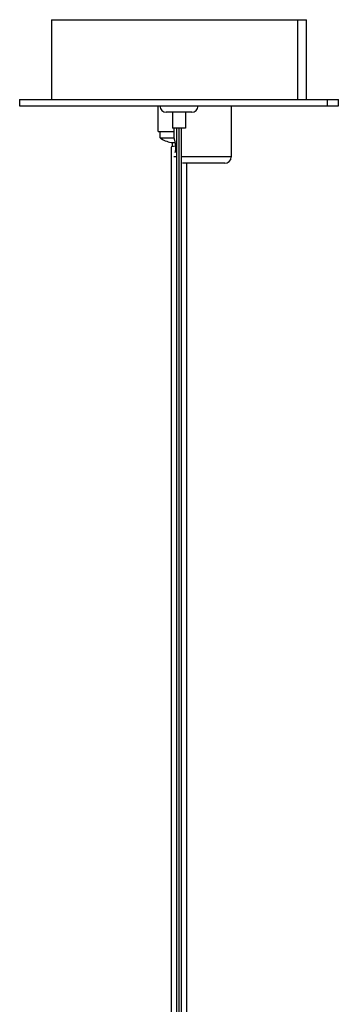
# Model space of a CAD drawing. Header units: millimetres. Extents: x -50 to 50, y -105 to 512.
# Tile 4 of 4: x -50 to 50, y 203 to 512. Entities that reach past the tile are written whole.
import ezdxf

# ---------------------------------------------------------------- set-up
doc = ezdxf.new("R2010")
doc.units = ezdxf.units.MM

msp = doc.modelspace()

# ---------------------------------------------------------------- linework, layer by layer
at = {"color": 7, "linetype": 'Continuous', "lineweight": 25}
for p, q in [((-40, 511.92), (-40, 486.92)), ((-40, 511.92), (40, 511.92)), ((37.18, 511.92), (37.18, 486.92)), ((40, 486.92), (40, 511.92)), ((-50, 486.92), (-50, 484.92)), ((-50, 486.92), (50, 486.92)), ((-50, 484.92), (50, 484.92)), ((-6.5, 476.92), (-6.5, 484.92)), ((16.38, 484.92), (16.38, 468.92)), ((46.47, 486.92), (46.47, 484.92)), ((50, 484.92), (50, 486.92)), ((4, 482.92), (-4, 482.92)), ((-2, 482.92), (-2, 477.92)), ((2, 482.92), (2, 477.92)), ((-6.5, 476.92), (-1.62, 476.92)), ((-5.95, 474.92), (-5.95, 476.92)), ((2, 477.92), (-2, 477.92)), ((-1.62, 477.92), (-1.62, 474.92)), ((-0.75, 477.92), (-0.75, 85)), ((0.75, 85), (0.75, 477.92)), ((-5.95, 474.92), (-1.64, 474.92)), ((-2.5, 473.42), (-1.28, 473.42)), ((-2, 472.15), (-2, 473.42)), ((-1.12, 472.25), (-1.13, 472.51)), ((14.38, 466.92), (1.07, 466.92))]:
    msp.add_line(p, q, dxfattribs=at)
at = {"color": 8, "linetype": 'Continuous', "lineweight": 25}
for p, q in [((0, 85), (0, 477.92)), ((-0.75, 468.92), (-1.62, 468.92)), ((16.38, 468.92), (0.75, 468.92))]:
    msp.add_line(p, q, dxfattribs=at)
at = {"color": 7, "linetype": 'Continuous', "lineweight": 25, "flags": 128}
msp.add_lwpolyline([(-1.13, 472.26), (-1.77, 472.19), (-2.31, 472.06), (-2.5, 471.92), (-2.5, 471.92)], dxfattribs=at)
at = {"color": 7, "linetype": 'Continuous', "lineweight": 25}
for centre, radius, start, end in [((-4, 484.92), 2, 180, 270), ((4, 484.92), 2, 270, 360), ((-0.1, 483.66), 10.52, 236.2012, 256.8016), ((14.38, 468.92), 2, 270, 0)]:
    msp.add_arc(centre, radius, start, end, dxfattribs=at)
for points, knots in [([(-1.62, 474.92), (-1.62, 474.92), (-1.62, 474.92), (-1.62, 474.91), (-1.61, 474.89), (-1.6, 474.85), (-1.58, 474.79), (-1.54, 474.66), (-1.47, 474.43), (-1.37, 474.05), (-1.27, 473.6), (-1.19, 473.17), (-1.15, 472.8), (-1.13, 472.51), (-1.11, 472.22), (-1.11, 472.02), (-1.11, 471.92)], [0, 0, 0, 0, 0.031297, 0.06254, 0.093806, 0.125172, 0.187493, 0.250027, 0.375295, 0.500005, 0.624989, 0.749992, 0.812502, 0.874668, 0.937376, 1, 1, 1, 1]), ([(-2.5, 471.92), (-2.5, 469.52), (-2.5, 465.04), (-2.5, 458.81), (-2.5, 453.56), (-2.5, 449.25), (-2.5, 445.58), (-2.5, 437.94), (-2.5, 421.68), (-2.5, 397.76), (-2.5, 370.48), (-2.5, 342.55), (-2.5, 312.94), (-2.5, 281.68), (-2.5, 247.58), (-2.5, 210.67), (-2.5, 170.96), (-2.5, 129.07), (-2.5, 100.42), (-2.5, 85)], [0, 0, 0, 0, 0.01879, 0.035009, 0.048666, 0.05977, 0.06862, 0.077227, 0.119275, 0.195127, 0.262853, 0.330582, 0.411212, 0.491844, 0.572477, 0.675103, 0.777731, 0.88036, 1, 1, 1, 1]), ([(-1.11, 471.92), (-1.11, 471.72), (-1.12, 471.33), (-1.18, 470.72), (-1.25, 470.38), (-1.29, 470.2)], [0, 0, 0, 0, 0.3146518, 0.6310668, 1, 1, 1, 1]), ([(2.5, 85), (2.5, 90.3), (2.5, 113.07), (2.5, 151.42), (2.5, 200.08), (2.5, 241.24), (2.5, 276.75), (2.5, 306.59), (2.5, 336.44), (2.5, 365.09), (2.5, 392.52), (2.5, 411.91), (2.5, 424.44), (2.5, 430.02), (2.5, 435.36), (2.5, 440.13), (2.5, 444.84), (2.5, 449.98), (2.5, 456.27), (2.5, 462.05), (2.5, 465.72), (2.5, 466.92)], [0, 0, 0, 0, 0.041671, 0.178923, 0.301468, 0.42401, 0.501991, 0.579971, 0.657949, 0.735925, 0.804542, 0.873159, 0.888254, 0.903154, 0.917136, 0.930311, 0.940796, 0.954319, 0.970887, 0.990511, 1, 1, 1, 1])]:
    msp.add_open_spline(points, degree=3, knots=knots, dxfattribs=at)

doc.saveas('drawing.dxf')
